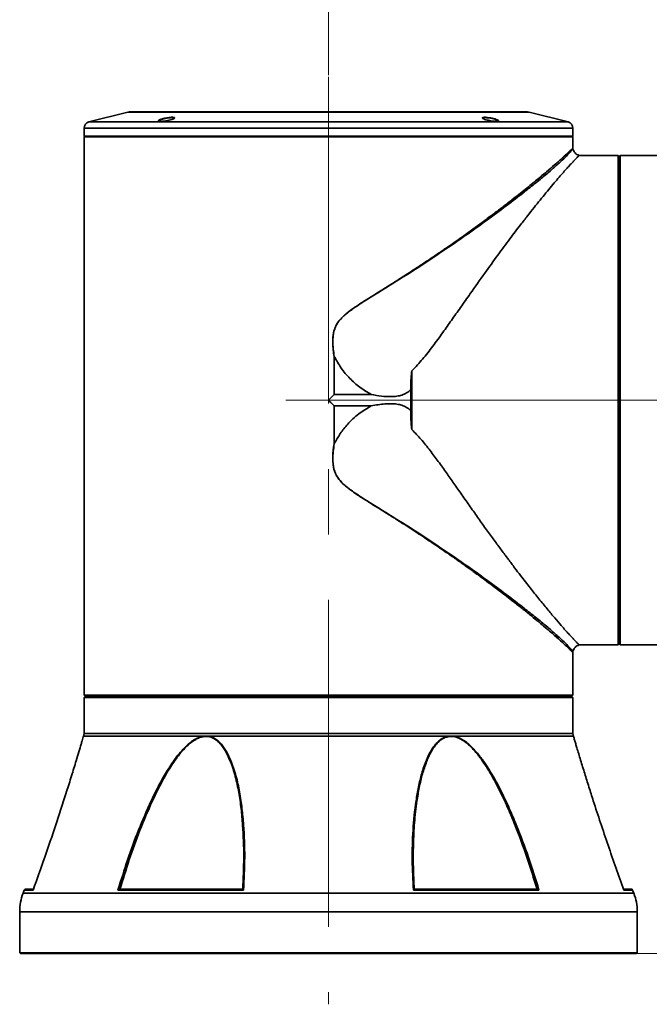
# Model space of a CAD drawing. Header units: millimetres. Extents: x 0 to 840, y -1 to 594.
# Tile 36 of 47: x 374 to 398, y 280 to 318. Entities that reach past the tile are written whole.
import ezdxf

# ---------------------------------------------------------------- set-up
doc = ezdxf.new("R2010")
doc.units = ezdxf.units.MM
doc.linetypes.add('CENTERX2', pattern=[20.32, 12.7, -2.54, 2.54, -2.54])
doc.layers.get('0').update_dxf_attribs({"lineweight": 18})
doc.layers.add('中心线层', color=6, linetype='CENTERX2', lineweight=25)
doc.layers.add('标注层', color=150, linetype='Continuous', lineweight=18)
doc.styles.add('SLDTEXTSTYLE0', font='txt', dxfattribs={"width": 0.605})
doc.dimstyles.new('SLDDIMSTYLE1', dxfattribs={"dimtxt": 4.622974, "dimasz": 2.2, "dimexe": 0, "dimexo": 0.0625, "dimgap": 1.155743, "dimtad": 1, "dimlfac": 10, "dimrnd": 1e-09, "dimzin": 12, "dimdsep": 46, "dimtxsty": 'SLDTEXTSTYLE0', "dimcen": 0.09, "dimdle": 4.4, "dimadec": 0, "dimazin": 3, "dimtfac": 1, "dimtdec": 3, "dimtofl": 0, "dimtmove": 0, "dimatfit": 3, "dimfxl": 1, "dimfrac": 2, "dimtolj": 1, "dimarcsym": 0})

# ---------------------------------------------------------------- blocks, each defined once
blk = doc.blocks.new('*X8')
at = {"layer": '标注层', "linetype": 'Continuous'}
for points in [[(385.906, 326.182), (388.106, 325.815), (388.106, 326.548)], [(408.706, 326.182), (406.506, 325.815), (406.506, 326.548)]]:
    blk.add_hatch(color=0, dxfattribs=at).paths.add_polyline_path(points, flags=0)
at = {"layer": '标注层', "color": 0, "linetype": 'Continuous'}
for p, q in [((408.706, 326.182), (385.906, 326.182)), ((385.906, 316.27), (385.906, 326.182)), ((408.706, 314.631), (408.706, 326.182))]:
    blk.add_line(p, q, dxfattribs=at)
at = {"layer": '标注层', "color": 0, "insert": (395.606, 329.623), "char_height": 4.623, "width": 11.1251, "attachment_point": 5, "style": 'SLDTEXTSTYLE0'}
blk.add_mtext('228', dxfattribs=at)
blk = doc.blocks.new('*X9')
at = {"layer": '标注层', "linetype": 'Continuous'}
for points in [[(445.234, 303.643), (445.6, 301.443), (444.867, 301.443)], [(445.234, 282.143), (445.6, 284.343), (444.867, 284.343)]]:
    blk.add_hatch(color=0, dxfattribs=at).paths.add_polyline_path(points, flags=0)
at = {"layer": '标注层', "color": 0, "linetype": 'Continuous'}
for p, q in [((384.248, 303.643), (445.234, 303.643)), ((445.234, 303.643), (445.234, 282.143)), ((396.993, 282.143), (445.234, 282.143))]:
    blk.add_line(p, q, dxfattribs=at)
at = {"layer": '标注层', "color": 0, "insert": (441.779, 292.893), "char_height": 4.623, "width": 11.09385, "attachment_point": 5, "rotation": 90, "style": 'SLDTEXTSTYLE0'}
blk.add_mtext('215', dxfattribs=at)

msp = doc.modelspace()

# ---------------------------------------------------------------- linework, layer by layer
at = {"color": 0, "linetype": 'Continuous', "lineweight": 35}
for p, q in [((378.106, 314.828), (376.5953, 314.4504)), ((393.706, 314.828), (378.106, 314.828)), ((393.5847, 314.843), (378.2273, 314.843)), ((395.2166, 314.4504), (393.706, 314.828)), ((376.5953, 314.4504), (395.2166, 314.4504)), ((379.9042, 314.5859), (379.9083, 314.5952)), ((376.406, 314.2078), (376.406, 313.903)), ((392.6235, 314.2078), (376.406, 314.2078)), ((395.406, 314.2078), (392.6235, 314.2078)), ((395.406, 313.903), (395.406, 314.2078)), ((376.436, 313.903), (376.406, 313.873)), ((395.406, 313.903), (376.406, 313.903)), ((376.406, 313.873), (376.406, 292.453)), ((395.406, 313.873), (376.406, 313.873)), ((395.406, 313.873), (395.376, 313.903)), ((395.406, 313.4437), (395.406, 313.873)), ((397.1566, 313.1525), (395.6472, 313.1525)), ((397.1866, 313.1225), (397.1566, 313.1525)), ((397.1566, 294.1336), (397.1566, 313.1525)), ((397.1866, 313.1225), (397.1866, 294.1636)), ((397.2463, 313.1425), (397.2163, 313.1126)), ((397.2163, 313.1126), (397.2163, 294.1735)), ((397.2463, 313.1425), (397.2463, 294.1436)), ((397.5163, 313.1425), (397.2463, 313.1425)), ((398.9069, 313.143), (397.5163, 313.143)), ((397.5163, 313.143), (397.5163, 313.1425)), ((397.2163, 312.773), (397.1866, 312.773)), ((386.1231, 305.3453), (386.1277, 305.3456)), ((386.1231, 303.8601), (386.1231, 305.3453)), ((386.1277, 305.3456), (386.1277, 303.8624)), ((389.151, 304.788), (389.151, 302.4981)), ((386.1277, 303.8624), (387.5688, 303.8624)), ((389.1031, 303.24), (389.1031, 304.0461)), ((386.1231, 301.9408), (386.1231, 303.426)), ((387.5688, 303.4237), (386.1277, 303.4237)), ((386.1277, 303.4237), (386.1277, 301.9404)), ((386.1231, 301.9408), (386.1277, 301.9404)), ((397.1566, 294.1336), (397.1866, 294.1636)), ((397.1866, 294.513), (397.2163, 294.513)), ((397.2163, 294.1735), (397.2463, 294.1436)), ((395.406, 292.453), (395.406, 293.8436)), ((395.6472, 294.1336), (397.1566, 294.1336)), ((397.2463, 294.1436), (397.5163, 294.1436)), ((397.5163, 294.1436), (397.5163, 294.143)), ((397.5163, 294.143), (418.9363, 294.143)), ((376.406, 292.453), (376.4065, 292.453)), ((376.4065, 292.183), (376.4065, 292.453)), ((395.4055, 292.453), (395.406, 292.453)), ((395.4055, 292.183), (395.4055, 292.453)), ((376.4065, 292.183), (395.4055, 292.183)), ((376.4365, 292.153), (376.4065, 292.183)), ((376.4065, 292.093), (376.4365, 292.123)), ((395.406, 292.093), (376.4065, 292.093)), ((376.4065, 291.823), (376.4065, 292.093)), ((395.3755, 292.153), (376.4365, 292.153)), ((376.4365, 292.123), (395.376, 292.123)), ((376.661, 292.153), (376.661, 292.123)), ((395.1509, 292.123), (395.1509, 292.153)), ((395.3755, 292.153), (395.4055, 292.183)), ((395.406, 292.093), (395.376, 292.123)), ((395.406, 290.6987), (395.406, 292.093)), ((376.406, 291.823), (376.406, 290.6987)), ((376.4065, 291.823), (376.406, 291.823)), ((376.3863, 290.5911), (376.3848, 290.5862)), ((381.0649, 290.591), (376.3864, 290.591)), ((376.406, 290.6987), (394.1332, 290.6987)), ((381.0649, 290.591), (381.2276, 290.591)), ((381.2242, 290.574), (381.0649, 290.574)), ((390.5844, 290.591), (381.2276, 290.591)), ((390.5844, 290.591), (390.7471, 290.591)), ((390.7471, 290.574), (390.5877, 290.574)), ((395.4255, 290.591), (390.7471, 290.591)), ((394.1332, 290.6987), (395.406, 290.6987)), ((395.4271, 290.5862), (395.4254, 290.5922)), ((374.086, 284.611), (374.0393, 284.4896)), ((374.4268, 284.611), (374.086, 284.611)), ((374.1326, 284.643), (374.4606, 284.643)), ((382.6068, 284.611), (377.7259, 284.611)), ((377.7935, 284.643), (382.5731, 284.643)), ((377.8028, 284.643), (377.7935, 284.643)), ((382.5731, 284.643), (382.5733, 284.643)), ((394.086, 284.611), (389.2051, 284.611)), ((389.2387, 284.643), (389.2389, 284.643)), ((389.2389, 284.643), (394.0185, 284.643)), ((394.0185, 284.643), (394.0092, 284.643)), ((397.3514, 284.643), (397.6793, 284.643)), ((397.726, 284.611), (397.3852, 284.611)), ((397.7727, 284.4896), (397.726, 284.611)), ((374.0393, 284.4896), (397.7727, 284.4896)), ((373.906, 283.7717), (373.906, 282.173)), ((397.906, 283.7717), (373.906, 283.7717)), ((397.906, 282.173), (397.906, 283.7717)), ((373.906, 282.173), (373.936, 282.143)), ((373.906, 282.173), (397.906, 282.173)), ((397.876, 282.143), (373.936, 282.143)), ((397.876, 282.143), (397.906, 282.173))]:
    msp.add_line(p, q, dxfattribs=at)
for centre, radius, start, end in [((378.2273, 314.343), 0.5, 90, 104.03624), ((393.5847, 314.343), 0.5, 75.96376, 90), ((376.656, 314.2078), 0.25, 104.03624, 180), ((395.156, 314.2078), 0.25, 0, 75.96376), ((376.106, 290.6987), 0.3, 338.95463, 0), ((381.1627, 290.5827), 0.0982, 175.11063, 185.08435), ((381.3169, 290.5647), 0.0931, 163.59164, 174.31056), ((390.4951, 290.5647), 0.0931, 5.68944, 16.40836), ((390.6492, 290.5827), 0.0982, 354.91565, 4.88937), ((395.706, 290.6987), 0.3, 180, 201.0238), ((374.1326, 284.593), 0.05, 90, 158.96249), ((397.6793, 284.593), 0.05, 21.03751, 90), ((375.906, 283.7717), 2, 158.96249, 180), ((395.906, 283.7717), 2, 360, 21.03751)]:
    msp.add_arc(centre, radius, start, end, dxfattribs=at)
for points, knots in [([(379.4574, 314.5729), (379.4954, 314.5825), (379.5714, 314.6018), (379.6783, 314.6194), (379.7561, 314.628), (379.8094, 314.6315), (379.8548, 314.6317), (379.8905, 314.6286), (379.915, 314.6225), (379.9318, 314.6106), (379.9218, 314.5898), (379.8637, 314.5596), (379.7684, 314.5287), (379.649, 314.5012), (379.543, 314.4844), (379.465, 314.4764), (379.4118, 314.4732), (379.3664, 314.473), (379.3307, 314.4758), (379.3062, 314.4816), (379.2895, 314.4928), (379.2999, 314.5126), (379.3569, 314.5423), (379.4239, 314.5627), (379.4574, 314.5729)], [0, 0, 0, 0, 0.0832451, 0.1664284, 0.2081636, 0.2500171, 0.2919247, 0.3336588, 0.3756155, 0.4174116, 0.5007965, 0.5840924, 0.6674615, 0.7507888, 0.8340936, 0.8758361, 0.9177768, 0.9594901, 1.0014194, 1.043279, 1.0850649, 1.1683533, 1.2517059, 1.3350366, 1.3350366, 1.3350366, 1.3350366]), ([(379.4675, 314.5612), (379.436, 314.5511), (379.3729, 314.5308), (379.3174, 314.5014), (379.3159, 314.4875), (379.3153, 314.4808)], [0, 0, 0, 0, 0.06142483, 0.12284408, 0.17869045, 0.17869045, 0.17869045, 0.17869045]), ([(379.9111, 314.6015), (379.908, 314.6046), (379.9017, 314.6109), (379.8778, 314.6169), (379.8441, 314.62), (379.8011, 314.6198), (379.7506, 314.6164), (379.6769, 314.6077), (379.5755, 314.5901), (379.5035, 314.5709), (379.4675, 314.5612)], [0, 0, 0, 0, 0.04539801, 0.09094071, 0.13622205, 0.18168517, 0.22709801, 0.27240349, 0.36279624, 0.45337635, 0.45337635, 0.45337635, 0.45337635]), ([(391.9775, 314.6314), (391.9932, 314.6311), (392.0248, 314.6305), (392.0997, 314.6239), (392.2041, 314.6085), (392.3272, 314.5817), (392.4306, 314.5509), (392.5003, 314.5205), (392.5261, 314.4947), (392.5061, 314.4802), (392.4668, 314.4742), (392.4266, 314.4727), (392.3773, 314.4742), (392.3029, 314.4802), (392.1981, 314.4948), (392.0748, 314.5206), (391.9714, 314.551), (391.902, 314.5817), (391.8764, 314.6085), (391.8967, 314.6239), (391.9354, 314.6305), (391.9635, 314.6311), (391.9775, 314.6314)], [0, 0, 0, 0, 0.0418488, 0.0838045, 0.1670996, 0.2503838, 0.3336705, 0.4169534, 0.5002498, 0.5835764, 0.6253116, 0.6673501, 0.7093988, 0.7511528, 0.8345655, 0.9179189, 1.0012164, 1.0844765, 1.1677044, 1.2509348, 1.2928905, 1.3346944, 1.3346944, 1.3346944, 1.3346944]), ([(391.8996, 314.5958), (391.8995, 314.5957), (391.894, 314.5914), (391.9049, 314.5842), (391.9156, 314.5772)], [0, 0, 0, 0, 0.000657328, 0.026228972, 0.026228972, 0.026228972, 0.026228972]), ([(391.9871, 314.6198), (391.9737, 314.6195), (391.9468, 314.619), (391.9299, 314.6152), (391.9214, 314.6134)], [0, 0, 0, 0, 0.033001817, 0.066133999, 0.066133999, 0.066133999, 0.066133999]), ([(392.4926, 314.4794), (392.4953, 314.481), (392.5069, 314.488), (392.4805, 314.5093), (392.4171, 314.5391), (392.3184, 314.57), (392.202, 314.5968), (392.103, 314.6122), (392.0319, 314.6188), (392.002, 314.6195), (391.9871, 314.6198)], [0, 0, 0, 0, 0.02598861, 0.11304463, 0.20017166, 0.28731022, 0.37437022, 0.46131746, 0.50507329, 0.54870351, 0.54870351, 0.54870351, 0.54870351]), ([(394.6922, 312.7839), (394.749, 312.8337), (394.8612, 312.932), (395.0028, 313.0592), (395.1229, 313.1691), (395.2347, 313.2737), (395.3301, 313.3652), (395.3897, 313.425), (395.4109, 313.4493), (395.406, 313.4437), (395.4059, 313.4437)], [0, 0, 0, 0, 0.12537436, 0.24746473, 0.3664028, 0.48233164, 0.64698069, 0.81221783, 0.9719768, 0.97234562, 0.97234562, 0.97234562, 0.97234562]), ([(395.4077, 313.4161), (395.4077, 313.4162), (395.4191, 313.4322), (395.3797, 313.3723), (395.2831, 313.2598), (395.1167, 313.0824), (394.9537, 312.9314), (394.8725, 312.8561)], [0, 0, 0, 0, 0.00098523, 0.19495289, 0.38910675, 0.58328812, 0.7765827, 0.7765827, 0.7765827, 0.7765827]), ([(395.4078, 313.4164), (395.4073, 313.4209), (395.4062, 313.43), (395.4061, 313.4392), (395.406, 313.4437)], [0, 0, 0, 0, 0.013727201, 0.027454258, 0.027454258, 0.027454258, 0.027454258]), ([(395.6505, 313.1519), (395.6198, 313.162), (395.5589, 313.182), (395.4849, 313.2446), (395.4286, 313.324), (395.4146, 313.387), (395.4075, 313.4188)], [0, 0, 0, 0, 0.09621301, 0.1910025, 0.2860233, 0.38310685, 0.38310685, 0.38310685, 0.38310685]), ([(395.6472, 313.1517), (395.6475, 313.1519), (395.6528, 313.1572), (395.6363, 313.1411), (395.6024, 313.107), (395.5412, 313.0444), (395.4599, 312.96), (395.36, 312.8542), (395.2443, 312.7287), (395.1091, 312.5788), (394.9531, 312.402), (394.7755, 312.1965), (394.5756, 311.9604), (394.3592, 311.6997), (394.1315, 311.4205), (393.8938, 311.1242), (393.6418, 310.8048), (393.3305, 310.4033), (392.9473, 309.8996), (392.481, 309.2716), (391.9665, 308.562), (391.4792, 307.8756), (391.0464, 307.2579), (390.6922, 306.7531), (390.3349, 306.2487), (389.9666, 305.7437), (389.5777, 305.2373), (389.2906, 304.935), (389.151, 304.788)], [0, 0, 0, 0, 0.0177123, 0.3403082, 0.6679714, 1.0014583, 1.3414855, 1.656802, 1.9812652, 2.3152726, 2.6591879, 3.0228258, 3.3986197, 3.7868713, 4.1645432, 4.5332213, 4.9168291, 5.3154985, 5.9071992, 6.5438389, 7.2256465, 7.9528115, 8.4326835, 8.8743761, 9.277957, 9.7434069, 10.1853806, 10.6034554, 10.6034554, 10.6034554, 10.6034554]), ([(386.1231, 305.3453), (386.1105, 305.431), (386.0866, 305.5935), (386.0701, 305.8261), (386.0711, 306.0331), (386.0925, 306.2354), (386.1461, 306.4351), (386.2313, 306.6055), (386.3277, 306.7382), (386.4242, 306.8464), (386.5793, 306.9928), (386.7976, 307.1608), (387.0655, 307.3432), (387.3287, 307.5128), (387.6081, 307.6883), (387.9958, 307.929), (388.4853, 308.2352), (389.0531, 308.5982), (389.4985, 308.8903), (389.8261, 309.1087), (390.0328, 309.2478), (390.225, 309.3783), (390.403, 309.5002), (390.5671, 309.6135), (390.8221, 309.7909), (391.1569, 310.0269), (391.5576, 310.3147), (391.9465, 310.5991), (392.3249, 310.8807), (392.693, 311.1599), (393.1093, 311.4817), (393.5556, 311.8343), (394.0058, 312.2004), (394.3871, 312.5196), (394.5925, 312.6976), (394.6922, 312.784)], [0, 0, 0, 0, 0.2210073, 0.4186988, 0.5940801, 0.7485944, 0.9362158, 1.1182534, 1.2310076, 1.3537987, 1.4877007, 1.7751258, 2.0562211, 2.3176071, 2.5788563, 2.9059423, 3.4976839, 4.0830334, 4.6838179, 4.9246861, 5.1518811, 5.3654023, 5.5652504, 5.7514234, 5.9239241, 6.4415445, 6.9242321, 7.3720158, 7.8929714, 8.3887526, 8.8594545, 9.6549424, 10.4075823, 11.1183695, 11.7884924, 11.7884924, 11.7884924, 11.7884924]), ([(394.8724, 312.8561), (394.7721, 312.7668), (394.571, 312.5879), (394.1876, 312.2677), (393.7513, 311.9152), (393.2078, 311.4891), (392.5455, 310.9873), (391.7551, 310.4092), (390.9052, 309.8104), (390.0037, 309.1991), (389.0578, 308.5818), (388.2381, 308.0684), (387.5689, 307.6586), (387.066, 307.3429), (386.6749, 307.0745), (386.4155, 306.839), (386.2694, 306.6657), (386.1586, 306.466), (386.0884, 306.2219), (386.0683, 305.9432), (386.0853, 305.6407), (386.1155, 305.4413), (386.1306, 305.342)], [0, 0, 0, 0, 0.738059, 1.4790873, 2.2268524, 2.9757704, 3.9741565, 4.9732797, 5.9687509, 6.9667558, 7.9650545, 8.9621201, 9.4626313, 9.9629218, 10.4641834, 10.652445, 10.8413503, 11.0305045, 11.2209211, 11.4737658, 11.727701, 11.9796517, 11.9796517, 11.9796517, 11.9796517]), ([(386.1307, 305.342), (386.1303, 305.3429), (386.1297, 305.344), (386.1285, 305.3452), (386.128, 305.3455), (386.1277, 305.3456)], [0, 0, 0, 0, 0.0029250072, 0.0039923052, 0.0048617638, 0.0048617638, 0.0048617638, 0.0048617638]), ([(387.5688, 303.8624), (387.4185, 303.9511), (387.1177, 304.1286), (386.7271, 304.4807), (386.3855, 304.8817), (386.2157, 305.1884), (386.1307, 305.342)], [0, 0, 0, 0, 0.5226961, 1.0460113, 1.5702728, 2.0958603, 2.0958603, 2.0958603, 2.0958603]), ([(389.151, 304.788), (389.1496, 304.7859), (389.139, 304.7702), (389.1255, 304.6424), (389.107, 304.4021), (389.1045, 304.1711), (389.1031, 304.0461)], [0, 0, 0, 0, 0.00765022, 0.05660529, 0.37291251, 0.74581909, 0.74581909, 0.74581909, 0.74581909]), ([(385.906, 303.643), (385.9464, 303.6835), (386.0188, 303.7558), (386.0911, 303.8282), (386.1231, 303.8601)], [0, 0, 0, 0, 0.1715681, 0.30699124, 0.30699124, 0.30699124, 0.30699124]), ([(386.1277, 303.8624), (386.1272, 303.8624), (386.1262, 303.8623), (386.1246, 303.8615), (386.1236, 303.8606), (386.1231, 303.8601)], [0, 0, 0, 0, 0.0014878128, 0.0029708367, 0.005301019, 0.005301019, 0.005301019, 0.005301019]), ([(389.1031, 304.0461), (389.0508, 304.0036), (388.9464, 303.9188), (388.7608, 303.8356), (388.5635, 303.7923), (388.2961, 303.7751), (387.9622, 303.7941), (387.6998, 303.8397), (387.5688, 303.8624)], [0, 0, 0, 0, 0.20144, 0.4025383, 0.6035936, 0.8048675, 1.2052343, 1.6040814, 1.6040814, 1.6040814, 1.6040814]), ([(386.1231, 303.426), (386.0825, 303.4666), (386.0101, 303.5389), (385.9377, 303.6113), (385.906, 303.643)], [0, 0, 0, 0, 0.17226278, 0.30699124, 0.30699124, 0.30699124, 0.30699124]), ([(386.1231, 303.426), (386.1238, 303.4253), (386.1251, 303.4241), (386.1269, 303.4238), (386.1277, 303.4237)], [0, 0, 0, 0, 0.0029655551, 0.0052909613, 0.0052909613, 0.0052909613, 0.0052909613]), ([(387.5688, 303.4237), (387.4016, 303.3239), (387.0667, 303.1243), (386.6707, 302.7475), (386.3539, 302.353), (386.2054, 302.0808), (386.1307, 301.9441)], [0, 0, 0, 0, 0.5829134, 1.1671361, 1.6293367, 2.0961057, 2.0961057, 2.0961057, 2.0961057]), ([(387.5688, 303.4237), (387.6568, 303.4394), (387.8335, 303.4709), (388.0984, 303.5003), (388.3425, 303.5081), (388.5635, 303.4938), (388.7608, 303.4505), (388.9464, 303.3672), (389.0508, 303.2824), (389.1031, 303.24)], [0, 0, 0, 0, 0.2683647, 0.5383952, 0.7993442, 1.0005973, 1.2016317, 1.4027094, 1.6041291, 1.6041291, 1.6041291, 1.6041291]), ([(389.151, 302.4981), (389.1495, 302.5002), (389.1458, 302.5055), (389.1403, 302.5238), (389.1292, 302.5821), (389.1196, 302.6998), (389.1074, 302.9288), (389.1048, 303.1155), (389.1031, 303.24)], [0, 0, 0, 0, 0.00764796, 0.01948855, 0.05667303, 0.18657915, 0.37298235, 0.74576728, 0.74576728, 0.74576728, 0.74576728]), ([(389.151, 302.4981), (389.2693, 302.3749), (389.5195, 302.1142), (389.8524, 301.6924), (390.1784, 301.2543), (390.4838, 300.8275), (390.7879, 300.3968), (391.0959, 299.9573), (391.4161, 299.5009), (391.7376, 299.0464), (392.0491, 298.6108), (392.3449, 298.2024), (392.6249, 297.8208), (392.8892, 297.4655), (393.1377, 297.1361), (393.4253, 296.7598), (393.7432, 296.3512), (394.0872, 295.9196), (394.4065, 295.5283), (394.6983, 295.1795), (394.9308, 294.9093), (395.1091, 294.7073), (395.2442, 294.5574), (395.3601, 294.4318), (395.4711, 294.3142), (395.5676, 294.2144), (395.6287, 294.1525), (395.6544, 294.1272), (395.6474, 294.1341), (395.6472, 294.1344)], [0, 0, 0, 0, 0.3523744, 0.7452026, 1.114012, 1.4938838, 1.8514613, 2.2370791, 2.6507765, 3.0719255, 3.4782406, 3.8697535, 4.2464977, 4.6085122, 4.9558418, 5.2885354, 5.8423587, 6.3668107, 6.8956312, 7.4320938, 7.9445372, 8.2884268, 8.6224259, 8.946898, 9.2622399, 9.7140249, 10.1546328, 10.5858103, 10.6035225, 10.6035225, 10.6035225, 10.6035225]), ([(394.6922, 294.5021), (394.6277, 294.5581), (394.4962, 294.6722), (394.2672, 294.8668), (394.0088, 295.0822), (393.7175, 295.3203), (393.3929, 295.5805), (393.0692, 295.8351), (392.7533, 296.0796), (392.4508, 296.3101), (392.1337, 296.5479), (391.8697, 296.7431), (391.6681, 296.8905), (391.5259, 296.9939), (391.3772, 297.1011), (391.222, 297.2123), (391.0601, 297.3274), (390.8914, 297.4464), (390.7167, 297.5686), (390.5277, 297.7), (390.3152, 297.8464), (390.0689, 298.0142), (389.7874, 298.2036), (389.4939, 298.3984), (389.2157, 298.5809), (388.9648, 298.7437), (388.7405, 298.8883), (388.4654, 299.0633), (388.1876, 299.2375), (387.8601, 299.4412), (387.5669, 299.6236), (387.272, 299.8099), (387.0131, 299.9778), (386.7592, 300.1535), (386.5349, 300.3296), (386.356, 300.5096), (386.2453, 300.6586), (386.1729, 300.7974), (386.1255, 300.9262), (386.0749, 301.1429), (386.0615, 301.4866), (386.101, 301.7781), (386.1231, 301.9408)], [0, 0, 0, 0, 0.4407304, 0.8995329, 1.37679, 1.8728423, 2.3879938, 2.9225128, 3.3184494, 3.7306066, 4.1590479, 4.5672787, 4.7363411, 4.9110839, 5.0915092, 5.277618, 5.4694121, 5.6668926, 5.8700608, 6.0755755, 6.3157137, 6.5904758, 6.8998618, 7.2438717, 7.5440111, 7.7917667, 8.0395871, 8.2497132, 8.649453, 8.8963288, 9.2515548, 9.541814, 9.7939547, 10.0432218, 10.3320885, 10.5209831, 10.6893797, 10.8032705, 10.9190618, 11.0385424, 11.3695709, 11.7881552, 11.7881552, 11.7881552, 11.7881552]), ([(386.1306, 301.9441), (386.1155, 301.8448), (386.0853, 301.6454), (386.0683, 301.3429), (386.0884, 301.0642), (386.1586, 300.8201), (386.2694, 300.6204), (386.4155, 300.4471), (386.6749, 300.2116), (387.066, 299.9432), (387.5689, 299.6275), (388.2381, 299.2176), (389.0579, 298.7042), (390.0037, 298.0869), (390.9052, 297.4756), (391.7552, 296.8768), (392.5456, 296.2987), (393.2079, 295.7969), (393.7514, 295.3708), (394.1876, 295.0184), (394.571, 294.6981), (394.7721, 294.5192), (394.8725, 294.4299)], [0, 0, 0, 0, 0.2519516, 0.5058888, 0.7587359, 0.9491533, 1.1383093, 1.3272158, 1.5154793, 2.0167441, 2.5170378, 3.0175529, 4.0146246, 5.0129308, 6.0109412, 7.0064189, 8.0055503, 9.0039426, 9.752866, 10.5006348, 11.2416672, 11.9797314, 11.9797314, 11.9797314, 11.9797314]), ([(386.1277, 301.9404), (386.128, 301.9406), (386.1285, 301.9408), (386.1297, 301.942), (386.1303, 301.9432), (386.1307, 301.9441)], [0, 0, 0, 0, 0.0008730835, 0.0019403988, 0.0048640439, 0.0048640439, 0.0048640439, 0.0048640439]), ([(394.6922, 294.5021), (394.7221, 294.4901), (394.767, 294.4722), (394.8235, 294.4496), (394.8527, 294.4379), (394.8675, 294.432), (394.8712, 294.4305), (394.8722, 294.4301), (394.8724, 294.43), (394.8725, 294.43), (394.8725, 294.4299), (394.8725, 294.4299), (394.8725, 294.4299), (394.8725, 294.4299)], [0, 0, 0, 0, 0.09696626, 0.14546588, 0.181922, 0.19107996, 0.19339199, 0.19398135, 0.19413415, 0.1941753, 0.19418708, 0.1941907, 0.19419285, 0.19419285, 0.19419285, 0.19419285]), ([(395.4049, 293.8436), (395.4053, 293.8433), (395.4099, 293.8383), (395.3914, 293.859), (395.3375, 293.9136), (395.2139, 294.0327), (395.0026, 294.2288), (394.7974, 294.4095), (394.6922, 294.5021)], [0, 0, 0, 0, 0.0109017, 0.14693362, 0.28941025, 0.50659932, 0.7342591, 0.97344866, 0.97344866, 0.97344866, 0.97344866]), ([(394.8725, 294.4299), (394.9585, 294.35), (395.1306, 294.1899), (395.2968, 294.0128), (395.395, 293.8907), (395.3995, 293.8825), (395.4015, 293.8789)], [0, 0, 0, 0, 0.20169012, 0.40378851, 0.60590435, 0.76504264, 0.76504264, 0.76504264, 0.76504264]), ([(395.406, 293.8423), (395.4061, 293.8469), (395.4062, 293.8561), (395.4073, 293.8652), (395.4078, 293.8697)], [0, 0, 0, 0, 0.013726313, 0.027452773, 0.027452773, 0.027452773, 0.027452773]), ([(395.4075, 293.8672), (395.4146, 293.899), (395.4285, 293.962), (395.4849, 294.0414), (395.5589, 294.1041), (395.6198, 294.1241), (395.6505, 294.1341)], [0, 0, 0, 0, 0.09712026, 0.1921742, 0.28699578, 0.38324097, 0.38324097, 0.38324097, 0.38324097]), ([(376.3864, 290.591), (376.3864, 290.591), (376.3833, 290.5804), (376.3693, 290.5324), (376.3341, 290.4126), (376.2823, 290.2374), (376.205, 289.9777), (376.0812, 289.5671), (375.9226, 289.0509), (375.7281, 288.4315), (375.5231, 287.794), (375.2434, 286.9451), (374.8831, 285.8839), (374.5791, 285.0359), (374.4268, 284.611)], [0, 0, 0, 0, 0.0004397, 0.2615185, 0.455405, 0.6544941, 1.0276219, 1.4092351, 2.0217294, 2.6349849, 3.262752, 3.8906441, 5.0895187, 6.2940119, 6.2940119, 6.2940119, 6.2940119]), ([(377.7259, 284.611), (377.8463, 285.0006), (378.0872, 285.7802), (378.5145, 286.941), (378.9202, 287.8863), (379.279, 288.6172), (379.5732, 289.148), (379.9029, 289.6678), (380.2148, 290.0538), (380.4772, 290.3018), (380.6473, 290.4299), (380.8126, 290.5211), (380.9482, 290.5721), (381.0327, 290.5858), (381.0649, 290.591)], [0, 0, 0, 0, 1.2350689, 2.4709616, 3.7046902, 4.2939557, 4.8830117, 5.4980421, 6.1107856, 6.3461207, 6.5810496, 6.7576596, 6.9339527, 7.0420612, 7.0420612, 7.0420612, 7.0420612]), ([(381.0649, 290.574), (381.0334, 290.5687), (380.9505, 290.555), (380.8175, 290.5039), (380.6555, 290.4126), (380.4887, 290.2845), (380.2312, 290.036), (379.9253, 289.6499), (379.6021, 289.1303), (379.3135, 288.5998), (378.9637, 287.8739), (378.5694, 286.9394), (378.1545, 285.7952), (377.92, 285.027), (377.8028, 284.643)], [0, 0, 0, 0, 0.1059814, 0.2792686, 0.4528873, 0.6850299, 0.917586, 1.526416, 2.1375161, 2.7244952, 3.3116798, 4.5256579, 5.7416472, 6.9568729, 6.9568729, 6.9568729, 6.9568729]), ([(381.9796, 289.856), (381.9649, 289.8891), (381.9, 290.0356), (381.7744, 290.2176), (381.6082, 290.3949), (381.4435, 290.5148), (381.3064, 290.5635), (381.2244, 290.574), (381.2242, 290.574)], [0, 0, 0, 0, 0.1052162, 0.4653696, 0.652286, 0.8387543, 1.0856046, 1.0860197, 1.0860197, 1.0860197, 1.0860197]), ([(381.2276, 290.591), (381.2277, 290.591), (381.3113, 290.5804), (381.4511, 290.5322), (381.6194, 290.4121), (381.7902, 290.2358), (381.961, 289.9773), (382.1501, 289.5637), (382.3209, 289.0466), (382.4585, 288.4256), (382.5495, 287.7879), (382.6264, 286.9414), (382.6676, 285.8832), (382.6271, 285.0351), (382.6068, 284.611)], [0, 0, 0, 0, 0.0004507, 0.2677813, 0.4687425, 0.6701654, 1.0560396, 1.4430491, 2.0761259, 2.7115276, 3.3489003, 3.9846735, 5.215004, 6.445626, 6.445626, 6.445626, 6.445626]), ([(389.2051, 284.611), (389.1857, 285.0006), (389.1469, 285.7802), (389.1779, 286.941), (389.2725, 287.8863), (389.3984, 288.6172), (389.5265, 289.148), (389.6971, 289.6678), (389.893, 290.0538), (390.0818, 290.3018), (390.2141, 290.4299), (390.3526, 290.5211), (390.4733, 290.5721), (390.5538, 290.5858), (390.5844, 290.591)], [0, 0, 0, 0, 1.1304133, 2.2615808, 3.3907673, 3.9301006, 4.469242, 5.0321567, 5.5929786, 5.8083721, 6.0233941, 6.1850387, 6.346393, 6.4453411, 6.4453411, 6.4453411, 6.4453411]), ([(390.5877, 290.574), (390.5578, 290.5687), (390.4795, 290.5551), (390.3611, 290.5044), (390.226, 290.4134), (390.0961, 290.2848), (389.9634, 290.108), (389.8436, 289.8939), (389.7567, 289.7166), (389.7225, 289.6119), (389.7165, 289.5936)], [0, 0, 0, 0, 0.0918554, 0.2399367, 0.3925405, 0.5920024, 0.7952921, 1.056579, 1.3180889, 1.3734348, 1.3734348, 1.3734348, 1.3734348]), ([(390.7471, 290.591), (390.7472, 290.591), (390.834, 290.5804), (390.9879, 290.5322), (391.1915, 290.4121), (391.4143, 290.2358), (391.6621, 289.9773), (391.9759, 289.5637), (392.3057, 289.0466), (392.6385, 288.4256), (392.9345, 287.7879), (393.2902, 286.9414), (393.6907, 285.8832), (393.9542, 285.0351), (394.086, 284.611)], [0, 0, 0, 0, 0.0004918, 0.2925668, 0.512129, 0.7321958, 1.1537866, 1.5766176, 2.2682921, 2.9625066, 3.6588747, 4.3534952, 5.6977053, 7.0422339, 7.0422339, 7.0422339, 7.0422339]), ([(394.0092, 284.643), (393.8816, 285.0588), (393.6264, 285.8903), (393.2386, 286.9318), (392.8929, 287.7701), (392.6026, 288.4073), (392.276, 289.0284), (391.9523, 289.5457), (391.6444, 289.9596), (391.4014, 290.2182), (391.1828, 290.3948), (390.9834, 290.5148), (390.8323, 290.5635), (390.7472, 290.574), (390.7471, 290.574)], [0, 0, 0, 0, 1.3160658, 2.6318416, 3.3240316, 4.0179159, 4.7096947, 5.3990055, 5.8183745, 6.2365018, 6.4535061, 6.6699905, 6.956576, 6.9570578, 6.9570578, 6.9570578, 6.9570578]), ([(395.4269, 290.5871), (395.4268, 290.5872), (395.4252, 290.5917), (395.4253, 290.5919), (395.4254, 290.5922)], [0, 0, 0, 0, 0.0000812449, 0.0052808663, 0.0052808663, 0.0052808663, 0.0052808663]), ([(397.3852, 284.611), (397.2805, 284.9018), (397.0712, 285.4834), (396.769, 286.3547), (396.476, 287.223), (396.2291, 287.978), (396.0255, 288.6166), (395.8599, 289.1461), (395.7279, 289.5769), (395.628, 289.9077), (395.5637, 290.1229), (395.5107, 290.3012), (395.473, 290.4291), (395.4461, 290.5209), (395.4311, 290.5719), (395.427, 290.5858), (395.4255, 290.591)], [0, 0, 0, 0, 0.8239047, 1.6477672, 2.4794789, 3.3109777, 3.8366018, 4.364046, 4.907976, 5.1849709, 5.4617204, 5.670244, 5.8819907, 6.0376877, 6.1973984, 6.2940164, 6.2940164, 6.2940164, 6.2940164]), ([(382.5733, 284.643), (382.5922, 285.0588), (382.63, 285.8903), (382.5905, 286.9319), (382.5164, 287.77), (382.4286, 288.4076), (382.2922, 289.0272), (382.1434, 289.5139), (382.0175, 289.7768), (381.9796, 289.856)], [0, 0, 0, 0, 1.2232339, 2.4461981, 3.089563, 3.7345025, 4.3774851, 5.0181734, 5.2944247, 5.2944247, 5.2944247, 5.2944247]), ([(389.7165, 289.5936), (389.6605, 289.4373), (389.545, 289.1156), (389.4293, 288.5994), (389.3211, 287.9681), (389.2414, 287.2258), (389.1995, 286.3728), (389.1954, 285.5113), (389.2242, 284.9325), (389.2387, 284.643)], [0, 0, 0, 0, 0.5155639, 1.0614958, 1.6096404, 2.45429, 3.2991386, 4.1526928, 5.0062907, 5.0062907, 5.0062907, 5.0062907]), ([(377.7935, 284.643), (377.7879, 284.6425), (377.775, 284.6412), (377.7521, 284.6311), (377.7358, 284.6199), (377.7272, 284.6121), (377.726, 284.6111), (377.7259, 284.611)], [0, 0, 0, 0, 0.017608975, 0.040377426, 0.071405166, 0.07579507, 0.076234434, 0.076234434, 0.076234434, 0.076234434]), ([(382.6068, 284.611), (382.6067, 284.6111), (382.6057, 284.6121), (382.5982, 284.6199), (382.587, 284.6311), (382.5762, 284.6412), (382.574, 284.6425), (382.5731, 284.643)], [0, 0, 0, 0, 0.000268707, 0.002953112, 0.0219245, 0.035846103, 0.046612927, 0.046612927, 0.046612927, 0.046612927]), ([(389.2389, 284.643), (389.2379, 284.6425), (389.2357, 284.6412), (389.225, 284.6311), (389.2138, 284.6199), (389.2063, 284.6121), (389.2052, 284.6111), (389.2051, 284.611)], [0, 0, 0, 0, 0.010766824, 0.024688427, 0.043659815, 0.04634422, 0.046612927, 0.046612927, 0.046612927, 0.046612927]), ([(394.086, 284.611), (394.0859, 284.6111), (394.0848, 284.6121), (394.0761, 284.6199), (394.0599, 284.6311), (394.037, 284.6412), (394.0241, 284.6425), (394.0185, 284.643)], [0, 0, 0, 0, 0.000439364, 0.004829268, 0.035857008, 0.058625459, 0.076234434, 0.076234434, 0.076234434, 0.076234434])]:
    msp.add_open_spline(points, degree=3, knots=knots, dxfattribs=at)
at = {"layer": '中心线层', "color": 0, "linetype": 'CENTERX2', "lineweight": 18}
for p, q in [((385.906, 316.2078), (385.906, 280.173)), ((399.1566, 303.643), (384.1855, 303.643))]:
    msp.add_line(p, q, dxfattribs=at)

# ---------------------------------------------------------------- dimensions: what is measured, and where the dimension line sits
at = {"layer": '标注层', "color": 0}
dim = msp.add_linear_dim(base=(385.906, 326.1815), p1=(408.7063, 314.5683), p2=(385.906, 316.2078), dimstyle='SLDDIMSTYLE1', override={"dimsah": 1, "dimtzin": 12}, dxfattribs=at)
dim.commit()
dim.dimension.update_dxf_attribs({"geometry": '*X8', "text_midpoint": (395.6063, 329.6229), "dimtype": 160})
dim = msp.add_linear_dim(base=(445.2336, 282.143), p1=(384.1855, 303.643), p2=(396.931, 282.143), angle=270, dimstyle='SLDDIMSTYLE1', override={"dimsah": 1, "dimtzin": 12}, dxfattribs=at)
dim.commit()
dim.dimension.update_dxf_attribs({"geometry": '*X9', "text_midpoint": (441.7793, 292.893)})

doc.saveas('drawing.dxf')
